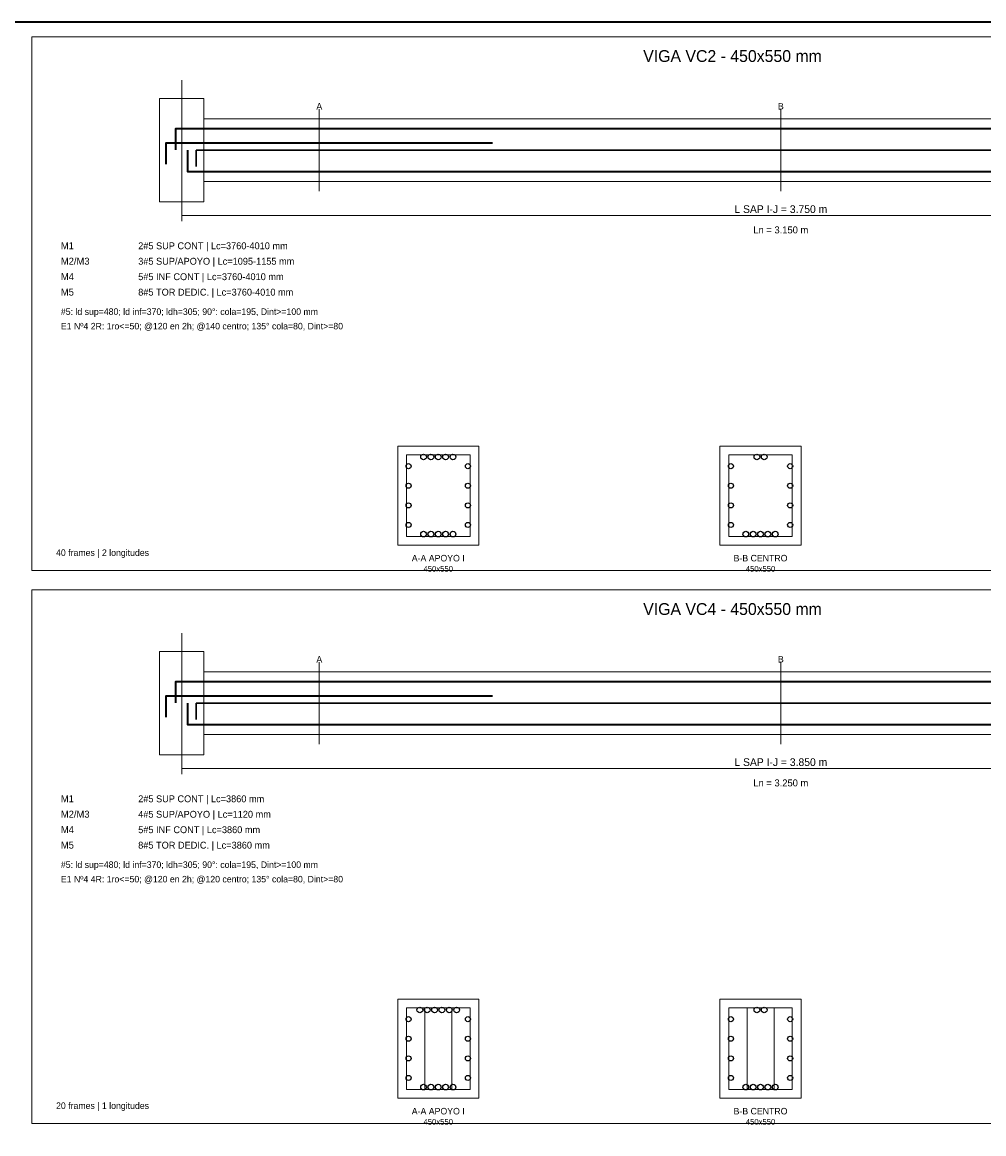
# Model space of a CAD drawing. Header units: millimetres. Extents: x 7 to 700, y 7 to 493.
# Tile 6 of 7: x 302 to 501, y 263 to 493. Entities that reach past the tile are written whole.
import ezdxf
from ezdxf.enums import TextEntityAlignment as Align

# ---------------------------------------------------------------- set-up
doc = ezdxf.new("R2010")
doc.units = ezdxf.units.MM
for name, color, linetype in [('APOYOS', 4, 'Continuous'), ('CONTORNO', 7, 'Continuous'), ('CORTE', 7, 'Continuous'), ('COTAS', 3, 'Continuous'), ('EJES', 8, 'Continuous'), ('ESTRIBOS', 7, 'Continuous'), ('GUIA', 9, 'Continuous'), ('M1_SUP_CONT', 5, 'Continuous'), ('M2_SUP_IZQ', 2, 'Continuous'), ('M4_INF_CONT', 1, 'Continuous'), ('M5_TORSION', 30, 'Continuous'), ('MARCO', 7, 'Continuous'), ('TEXTO', 7, 'Continuous'), ('TITULO', 6, 'Continuous')]:
    doc.layers.add(name, color=color, linetype=linetype)

msp = doc.modelspace()

# ---------------------------------------------------------------- linework, layer by layer
at = {"layer": 'APOYOS', "color": 4, "lineweight": 18}
for points in [[(330.4, 455.8), (339.6, 455.8), (339.6, 477.2), (330.4, 477.2)], [(330.4, 341.3), (339.6, 341.3), (339.6, 362.7), (330.4, 362.7)]]:
    msp.add_lwpolyline(points, close=True, dxfattribs=at)
at = {"layer": 'CONTORNO', "color": 7, "lineweight": 18}
for points in [[(339.6, 460), (578.4, 460), (578.4, 473), (339.6, 473)], [(339.6, 345.5), (578.4, 345.5), (578.4, 358.5), (339.6, 358.5)]]:
    msp.add_lwpolyline(points, close=True, dxfattribs=at)
at = {"layer": 'CORTE', "color": 7, "lineweight": 9}
for p, q in [((363.48, 458), (363.48, 475)), ((459, 458), (459, 475)), ((363.48, 343.5), (363.48, 360.5)), ((459, 343.5), (459, 360.5))]:
    msp.add_line(p, q, dxfattribs=at)
at = {"layer": 'CORTE', "color": 7, "lineweight": 20}
for points in [[(379.71, 384.75), (396.49, 384.75), (396.49, 405.25), (379.71, 405.25)], [(446.41, 384.75), (463.19, 384.75), (463.19, 405.25), (446.41, 405.25)], [(379.71, 270.25), (396.49, 270.25), (396.49, 290.75), (379.71, 290.75)], [(446.41, 270.25), (463.19, 270.25), (463.19, 290.75), (446.41, 290.75)]]:
    msp.add_lwpolyline(points, close=True, dxfattribs=at)
at = {"layer": 'COTAS', "color": 3, "lineweight": 15}
for p, q in [((335, 451.8), (335, 454.2)), ((335, 453), (583, 453)), ((335, 337.3), (335, 339.7)), ((335, 338.5), (583, 338.5))]:
    msp.add_line(p, q, dxfattribs=at)
at = {"layer": 'EJES', "color": 8, "lineweight": 9}
for p, q in [((335, 454), (335, 481)), ((335, 339.5), (335, 366.5))]:
    msp.add_line(p, q, dxfattribs=at)
at = {"layer": 'ESTRIBOS', "color": 7, "lineweight": 15}
for p, q in [((385.3, 272.05), (385.3, 288.95)), ((390.9, 272.05), (390.9, 288.95)), ((452, 272.05), (452, 288.95)), ((457.6, 272.05), (457.6, 288.95))]:
    msp.add_line(p, q, dxfattribs=at)
at = {"layer": 'ESTRIBOS', "color": 7, "lineweight": 18}
for points in [[(381.52, 386.55), (394.68, 386.55), (394.68, 403.45), (381.52, 403.45)], [(448.22, 386.55), (461.38, 386.55), (461.38, 403.45), (448.22, 403.45)], [(381.52, 272.05), (394.68, 272.05), (394.68, 288.95), (381.52, 288.95)], [(448.22, 272.05), (461.38, 272.05), (461.38, 288.95), (448.22, 288.95)]]:
    msp.add_lwpolyline(points, close=True, dxfattribs=at)
at = {"layer": 'GUIA', "color": 9, "lineweight": 9}
for points in [[(304, 379.5), (594, 379.5), (594, 490), (304, 490)], [(304, 265), (594, 265), (594, 375.5), (304, 375.5)]]:
    msp.add_lwpolyline(points, close=True, dxfattribs=at)
at = {"layer": 'M1_SUP_CONT', "color": 5, "lineweight": 35}
for points in [[(333.8, 466.6), (333.8, 471), (584.2, 471), (584.2, 466.6)], [(333.8, 352.1), (333.8, 356.5), (584.2, 356.5), (584.2, 352.1)]]:
    msp.add_lwpolyline(points, dxfattribs=at)
at = {"layer": 'M1_SUP_CONT', "color": 5}
for centre in [(385.05, 402.99), (386.58, 402.99), (388.1, 402.99), (389.62, 402.99), (391.15, 402.99), (454.04, 402.99), (455.56, 402.99), (384.29, 288.49), (385.81, 288.49), (387.34, 288.49), (388.86, 288.49), (390.39, 288.49), (391.91, 288.49), (454.04, 288.49), (455.56, 288.49)]:
    msp.add_circle(centre, 0.59, dxfattribs=at)
at = {"layer": 'M2_SUP_IZQ', "color": 2, "lineweight": 35}
for points in [[(331.8, 463.6), (331.8, 468), (399.3, 468)], [(331.8, 349.1), (331.8, 353.5), (399.3, 353.5)]]:
    msp.add_lwpolyline(points, dxfattribs=at)
at = {"layer": 'M4_INF_CONT', "color": 1, "lineweight": 35}
for points in [[(336.2, 466.5), (336.2, 462.1), (581.8, 462.1), (581.8, 466.5)], [(336.2, 352), (336.2, 347.6), (581.8, 347.6), (581.8, 352)]]:
    msp.add_lwpolyline(points, dxfattribs=at)
at = {"layer": 'M4_INF_CONT', "color": 1}
for centre in [(385.05, 387.01), (386.58, 387.01), (388.1, 387.01), (389.62, 387.01), (391.15, 387.01), (451.75, 387.01), (453.28, 387.01), (454.8, 387.01), (456.32, 387.01), (457.85, 387.01), (385.05, 272.51), (386.58, 272.51), (388.1, 272.51), (389.62, 272.51), (391.15, 272.51), (451.75, 272.51), (453.28, 272.51), (454.8, 272.51), (456.32, 272.51), (457.85, 272.51)]:
    msp.add_circle(centre, 0.59, dxfattribs=at)
at = {"layer": 'M5_TORSION', "color": 30, "lineweight": 30}
for points in [[(338, 463.1), (338, 466.5), (580, 466.5), (580, 463.1)], [(338, 348.6), (338, 352), (580, 352), (580, 348.6)]]:
    msp.add_lwpolyline(points, dxfattribs=at)
at = {"layer": 'M5_TORSION', "color": 30}
for centre in [(381.97, 401.08), (394.23, 401.08), (448.67, 401.08), (460.93, 401.08), (381.97, 397.03), (394.23, 397.03), (448.67, 397.03), (460.93, 397.03), (381.97, 392.97), (394.23, 392.97), (448.67, 392.97), (460.93, 392.97), (381.97, 388.92), (394.23, 388.92), (448.67, 388.92), (460.93, 388.92), (381.97, 286.58), (394.23, 286.58), (448.67, 286.58), (460.93, 286.58), (381.97, 282.53), (394.23, 282.53), (448.67, 282.53), (460.93, 282.53), (381.97, 278.47), (394.23, 278.47), (448.67, 278.47), (460.93, 278.47), (381.97, 274.42), (394.23, 274.42), (448.67, 274.42), (460.93, 274.42)]:
    msp.add_circle(centre, 0.525, dxfattribs=at)
at = {"layer": 'MARCO', "color": 7, "lineweight": 35}
msp.add_lwpolyline([(7, 7), (700, 7), (700, 493), (7, 493)], close=True, dxfattribs=at)

# ---------------------------------------------------------------- texts
at = {"layer": 'CORTE', "color": 7}
for s, p in [('A', (363.48, 475.6)), ('B', (459, 475.6)), ('A', (363.48, 361.1)), ('B', (459, 361.1))]:
    msp.add_text(s, height=1.35, dxfattribs=at).set_placement(p, align=Align.MIDDLE_CENTER)
at = {"layer": 'COTAS', "color": 3}
for s, p in [('L SAP I-J = 3.750 m', (459, 454.3)), ('L SAP I-J = 3.850 m', (459, 339.8))]:
    msp.add_text(s, height=1.6, dxfattribs=at).set_placement(p, align=Align.MIDDLE_CENTER)
at = {"layer": 'EJES', "color": 8}
for p in [(335, 478.2), (335, 363.7)]:
    msp.add_text('I', height=1.6, dxfattribs=at).set_placement(p, align=Align.MIDDLE_CENTER)
at = {"layer": 'TEXTO', "color": 7}
for s, height, p in [('Ln = 3.150 m', 1.45, (459, 450)), ('A-A APOYO I', 1.353, (388.1, 382.04)), ('B-B CENTRO', 1.353, (454.8, 382.04)), ('450x550', 1.189, (388.1, 379.83)), ('450x550', 1.189, (454.8, 379.83)), ('Ln = 3.250 m', 1.45, (459, 335.5)), ('A-A APOYO I', 1.353, (388.1, 267.54)), ('B-B CENTRO', 1.353, (454.8, 267.54)), ('450x550', 1.189, (388.1, 265.33)), ('450x550', 1.189, (454.8, 265.33))]:
    msp.add_text(s, height=height, dxfattribs=at).set_placement(p, align=Align.MIDDLE_CENTER)
at = {"layer": 'TEXTO', "color": 5}
for s, height, p in [('M1', 1.45, (310, 446)), ('2#5 SUP CONT | Lc=3760-4010 mm', 1.42, (326, 446)), ('M1', 1.45, (310, 331.5)), ('2#5 SUP CONT | Lc=3860 mm', 1.42, (326, 331.5))]:
    msp.add_text(s, height=height, dxfattribs=at).set_placement(p)
at = {"layer": 'TEXTO', "color": 2}
for s, height, p in [('M2/M3', 1.45, (310, 442.8)), ('3#5 SUP/APOYO | Lc=1095-1155 mm', 1.42, (326, 442.8)), ('M2/M3', 1.45, (310, 328.3)), ('4#5 SUP/APOYO | Lc=1120 mm', 1.42, (326, 328.3))]:
    msp.add_text(s, height=height, dxfattribs=at).set_placement(p)
at = {"layer": 'TEXTO', "color": 1}
for s, height, p in [('M4', 1.45, (310, 439.6)), ('5#5 INF CONT | Lc=3760-4010 mm', 1.42, (326, 439.6)), ('M4', 1.45, (310, 325.1)), ('5#5 INF CONT | Lc=3860 mm', 1.42, (326, 325.1))]:
    msp.add_text(s, height=height, dxfattribs=at).set_placement(p)
at = {"layer": 'TEXTO', "color": 30}
for s, height, p in [('M5', 1.45, (310, 436.4)), ('8#5 TOR DEDIC. | Lc=3760-4010 mm', 1.42, (326, 436.4)), ('M5', 1.45, (310, 321.9)), ('8#5 TOR DEDIC. | Lc=3860 mm', 1.42, (326, 321.9))]:
    msp.add_text(s, height=height, dxfattribs=at).set_placement(p)
at = {"layer": 'TEXTO', "color": 7}
for s, p in [('#5: ld sup=480; ld inf=370; ldh=305; 90°: cola=195, Dint>=100 mm', (310, 432.4)), ('E1 Nº4 2R: 1ro<=50; @120 en 2h; @140 centro; 135° cola=80, Dint>=80', (310, 429.4)), ('40 frames | 2 longitudes', (309, 382.5)), ('#5: ld sup=480; ld inf=370; ldh=305; 90°: cola=195, Dint>=100 mm', (310, 317.9)), ('E1 Nº4 4R: 1ro<=50; @120 en 2h; @120 centro; 135° cola=80, Dint>=80', (310, 314.9)), ('20 frames | 1 longitudes', (309, 268))]:
    msp.add_text(s, height=1.35, dxfattribs=at).set_placement(p)
at = {"layer": 'TITULO', "color": 6}
for s, p in [('VIGA VC2 - 450x550 mm', (449, 486)), ('VIGA VC4 - 450x550 mm', (449, 371.5))]:
    msp.add_text(s, height=2.45, dxfattribs=at).set_placement(p, align=Align.MIDDLE_CENTER)

doc.saveas('drawing.dxf')
